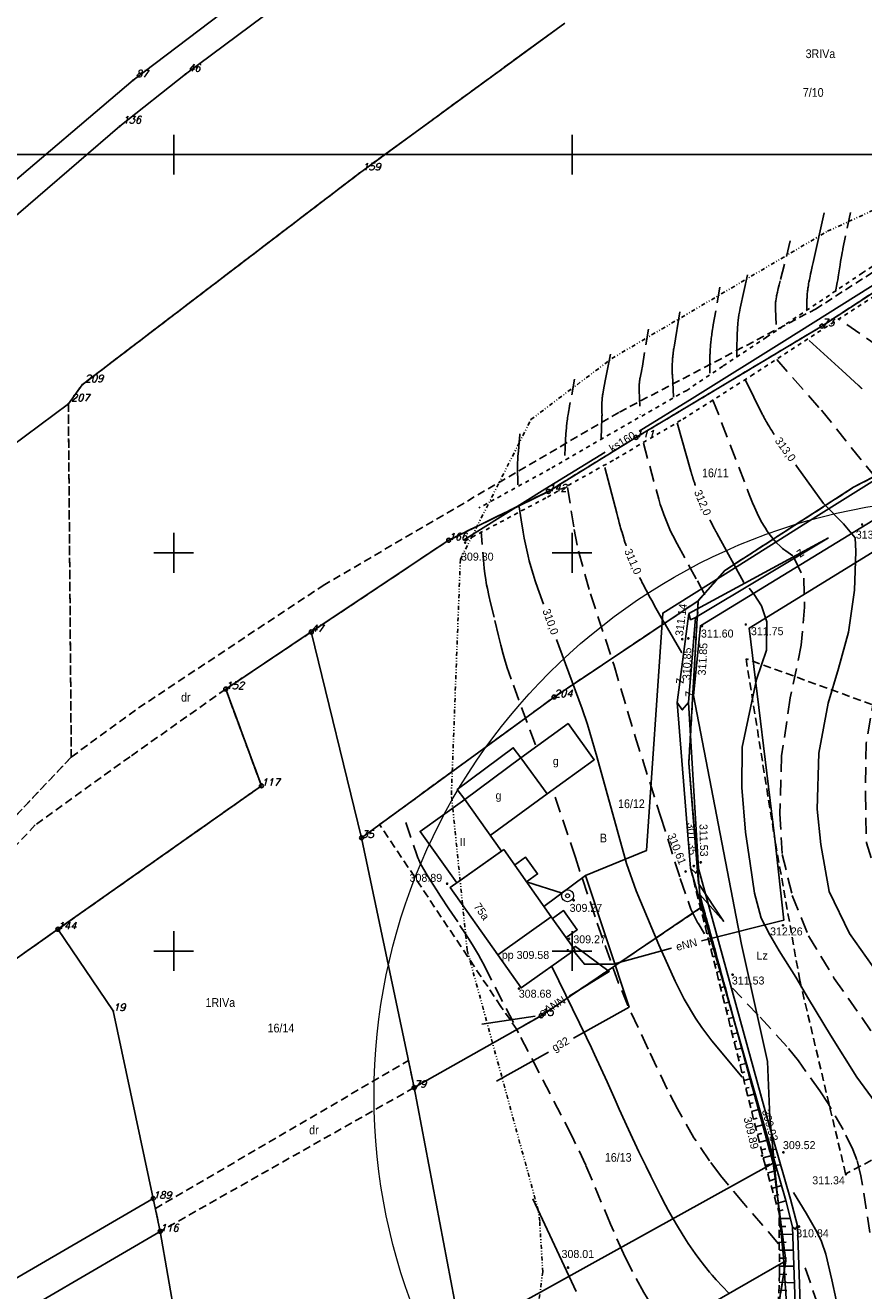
# Model space of a CAD drawing. Extents: x 4615668 to 9294084, y 5331114 to 10688993.
# Tile 69 of 181: x 4655476 to 4655582, y 5335170 to 5335329. Entities that reach past the tile are written whole.
import ezdxf
from ezdxf.enums import TextEntityAlignment as Align

# ---------------------------------------------------------------- set-up
doc = ezdxf.new("R2010")
doc.units = 0
doc.header["$MEASUREMENT"] = 0
for name, pattern in [('DIVIDE', [1.25, 0.5, -0.25, 0, -0.25, 0, -0.25]), ('DROGA', [1, 0.5, -0.5]), ('GEN7', [13.75, 9.75, -1.5, 1, -1.5]), ('KONTUR', [1.5, 1, -0.5]), ('SKARPA1', [1.5, 1, -0.5]), ('UZYTEK', [1.5, 1, -0.5]), ('WARSTWICA', [3, 2, -1])]:
    doc.linetypes.add(name, pattern=pattern)
for name, color, linetype in [('1', 7, 'Continuous'), ('10', 7, 'Continuous'), ('11', 7, 'Continuous'), ('13', 7, 'Continuous'), ('14', 7, 'Continuous'), ('17', 7, 'Continuous'), ('2', 7, 'Continuous'), ('21', 7, 'Continuous'), ('25', 7, 'Continuous'), ('26', 7, 'Continuous'), ('27', 7, 'Continuous'), ('31', 7, 'Continuous'), ('38', 7, 'Continuous'), ('45', 7, 'Continuous'), ('5', 7, 'Continuous'), ('50', 7, 'Continuous'), ('51', 7, 'Continuous'), ('52', 7, 'Continuous'), ('57', 7, 'Continuous'), ('58', 7, 'Continuous'), ('60', 7, 'Continuous'), ('7', 4, 'GEN7'), ('8', 7, 'Continuous'), ('9', 7, 'Continuous'), ('UWWPA_907', 7, 'Continuous')]:
    doc.layers.add(name, color=color, linetype=linetype)
doc.styles.add('ITALICT', font='ITALICT', dxfattribs={"height": 0.2})
doc.styles.add('txt', font='TXT', dxfattribs={"height": 0.2})

# ---------------------------------------------------------------- blocks, each defined once
blk = doc.blocks.new('202')
at = {"layer": '57', "color": 3, "linetype": 'Continuous'}
blk.add_circle((0, 0), 0.25, dxfattribs=at)
blk = doc.blocks.new('203')
at = {"layer": '57', "color": 3, "linetype": 'Continuous'}
blk.add_circle((0, 0), 0.045, dxfattribs=at)
blk = doc.blocks.new('*M2220')
at = {"layer": '60', "color": 7, "linetype": 'Continuous'}
for p, q in [((150, 247.5), (150, 250)), ((200, 247.5), (200, 250)), ((150, 197.5), (150, 202.5)), ((200, 197.5), (200, 202.5)), ((147.5, 200), (152.5, 200)), ((197.5, 200), (202.5, 200)), ((150, 147.5), (150, 152.5)), ((200, 147.5), (200, 152.5)), ((147.5, 150), (152.5, 150)), ((197.5, 150), (202.5, 150))]:
    blk.add_line(p, q, dxfattribs=at)
blk.add_lwpolyline([(0, 0), (0, 250), (400, 250), (400, 0)], close=True, dxfattribs=at)
blk = doc.blocks.new('WYS')
at = {"layer": '52', "color": 67, "linetype": 'Continuous'}
blk.add_circle((0, 0), 0.08, dxfattribs=at)
blk = doc.blocks.new('SB')
at = {"layer": 'UWWPA_907', "color": 7, "linetype": 'Continuous', "lineweight": 13}
for radius in [0.75, 0.25]:
    blk.add_circle((0, 0), radius, dxfattribs=at)
blk = doc.blocks.new('ZSYT')
at = {"layer": '60', "color": 7, "linetype": 'Continuous', "style": 'txt', "width": 0.88}
blk.add_text('z', height=1.25, rotation=360, dxfattribs=at).set_placement((-0.02, 0.19), align=Align.MIDDLE)
blk = doc.blocks.new('*M2251')
at = {"layer": '60', "color": 7, "linetype": 'Continuous'}
for p, q in [((150, 0), (150, 2.5)), ((200, 0), (200, 2.5))]:
    blk.add_line(p, q, dxfattribs=at)
blk.add_lwpolyline([(0, 0), (0, 250), (400, 250), (400, 0)], close=True, dxfattribs=at)

msp = doc.modelspace()

# ---------------------------------------------------------------- linework, layer by layer
at = {"lineweight": 0, "ltscale": 40}
msp.add_circle((4655595.116, 5335194.916), 75, dxfattribs=at)
at = {"layer": '1', "color": 2, "linetype": 'Continuous'}
msp.add_lwpolyline([(4655744.279, 5335301.482), (4655730.725, 5335301.962), (4655718.261, 5335300.942), (4655700.186, 5335302.612), (4655670.417, 5335317.087), (4655668.5, 5335319.128), (4655662.844, 5335314.428), (4655643.63, 5335301.825), (4655619.799, 5335288.597), (4655611.902, 5335286.279), (4655610.922, 5335285.914), (4655593.168, 5335277.93), (4655580.299, 5335271.255), (4655564.154, 5335260.827), (4655560.818, 5335257.013), (4655559.626, 5335236.633), (4655560.838, 5335221.499), (4655563.979, 5335216.773), (4655560.995, 5335220.126), (4655561.399, 5335218.647), (4655570.207, 5335186.409), (4655571.807, 5335174.145), (4655569.667, 5335161.091)], dxfattribs=at)
at = {"layer": '11', "color": 2, "linetype": 'Continuous'}
for points in [[(4655534.697, 5335227.531), (4655541.83, 5335232.757), (4655538.544, 5335237.289), (4655531.503, 5335232.037)], [(4655537.75, 5335223.83), (4655539.142, 5335224.816), (4655540.633, 5335222.711), (4655539.241, 5335221.725)], [(4655542.503, 5335217.123), (4655543.902, 5335218.115), (4655545.61, 5335215.705), (4655544.21, 5335214.713)]]:
    msp.add_lwpolyline(points, dxfattribs=at)
for points in [[(4655536.096, 5335225.556), (4655531.503, 5335232.037), (4655525.89, 5335228.059), (4655530.483, 5335221.578)], [(4655535.64, 5335212.562), (4655538.584, 5335208.408), (4655545.304, 5335213.17), (4655542.36, 5335217.324)]]:
    msp.add_lwpolyline(points, close=True, dxfattribs=at)
at = {"layer": '13', "color": 7, "linetype": 'Continuous'}
for points in [[(4655538.544, 5335237.289), (4655544.46, 5335241.579), (4655547.746, 5335237.047), (4655541.83, 5335232.757)], [(4655538.544, 5335237.289), (4655537.593, 5335238.564), (4655530.552, 5335233.312), (4655531.503, 5335232.037)]]:
    msp.add_lwpolyline(points, dxfattribs=at)
msp.add_lwpolyline([(4655536.383, 5335225.759), (4655542.36, 5335217.324), (4655535.64, 5335212.562), (4655529.663, 5335220.997)], close=True, dxfattribs=at)
at = {"layer": '17', "color": 97, "linetype": 'DROGA'}
for points in [[(4655531.532, 5335264.52), (4655541.864, 5335270.022), (4655550.453, 5335274.832), (4655558.869, 5335279.807), (4655567.449, 5335285.251), (4655575.79, 5335290.677), (4655586.936, 5335297.864), (4655593.474, 5335302.122), (4655604.764, 5335309.419), (4655619.937, 5335318.875)], [(4655603.825, 5335313.075), (4655592.666, 5335305.575), (4655581.42, 5335298.161), (4655569.359, 5335290.096), (4655563.89, 5335286.452), (4655559.358, 5335283.426), (4655549.777, 5335277.961), (4655542.187, 5335273.552), (4655533.262, 5335268.661)]]:
    msp.add_lwpolyline(points, dxfattribs=at)
at = {"layer": '2', "color": 5, "linetype": 'Continuous'}
for p, q in [((4655496.436, 5335323.119), (4655549.282, 5335362.471)), ((4655514.766, 5335341.296), (4655489.879, 5335322.377)), ((4655518.292, 5335310.706), (4655544.06, 5335329.541)), ((4655488.203, 5335316.597), (4655496.436, 5335323.119)), ((4655450.343, 5335288.738), (4655489.879, 5335322.377)), ((4655443.95, 5335278.506), (4655488.203, 5335316.597)), ((4655483.462, 5335284.118), (4655518.292, 5335310.706)), ((4655588.547, 5335299.475), (4655576.337, 5335291.495)), ((4655576.337, 5335291.495), (4655552.987, 5335277.515)), ((4655481.741, 5335281.717), (4655483.462, 5335284.118)), ((4655427.995, 5335241.856), (4655481.741, 5335281.717)), ((4655552.987, 5335277.515), (4655541.997, 5335270.745)), ((4655580.299, 5335271.255), (4655593.168, 5335277.93)), ((4655593.168, 5335277.93), (4655580.299, 5335271.255)), ((4655541.997, 5335270.745), (4655529.487, 5335264.615)), ((4655564.154, 5335260.827), (4655580.299, 5335271.255)), ((4655580.299, 5335271.255), (4655564.154, 5335260.827)), ((4655529.487, 5335264.615), (4655512.237, 5335253.095)), ((4655560.818, 5335257.013), (4655564.154, 5335260.827)), ((4655564.154, 5335260.827), (4655560.818, 5335257.013)), ((4655560.818, 5335257.013), (4655542.717, 5335244.925)), ((4655559.626, 5335236.633), (4655560.818, 5335257.013)), ((4655560.818, 5335257.013), (4655559.626, 5335236.633)), ((4655512.237, 5335253.095), (4655501.497, 5335245.925)), ((4655512.237, 5335253.095), (4655518.537, 5335227.245)), ((4655501.497, 5335245.925), (4655505.977, 5335233.775)), ((4655542.717, 5335244.925), (4655518.537, 5335227.245)), ((4655560.995, 5335220.126), (4655559.626, 5335236.633)), ((4655559.626, 5335236.633), (4655560.995, 5335220.126)), ((4655505.977, 5335233.775), (4655480.427, 5335215.765)), ((4655518.537, 5335227.245), (4655525.137, 5335195.885)), ((4655561.399, 5335218.647), (4655560.995, 5335220.126)), ((4655560.995, 5335220.126), (4655561.399, 5335218.647)), ((4655561.399, 5335218.647), (4655541.097, 5335204.915)), ((4655570.207, 5335186.409), (4655561.399, 5335218.647)), ((4655561.399, 5335218.647), (4655570.207, 5335186.409)), ((4655480.427, 5335215.765), (4655471.957, 5335209.795)), ((4655480.427, 5335215.765), (4655487.367, 5335205.525)), ((4655492.387, 5335181.955), (4655487.367, 5335205.525)), ((4655525.137, 5335195.885), (4655541.097, 5335204.915)), ((4655531.047, 5335164.715), (4655525.137, 5335195.885)), ((4655531.047, 5335164.715), (4655570.207, 5335186.409)), ((4655571.807, 5335174.145), (4655570.207, 5335186.409)), ((4655570.207, 5335186.409), (4655571.807, 5335174.145)), ((4655492.387, 5335181.955), (4655456.977, 5335161.345)), ((4655493.267, 5335177.835), (4655492.387, 5335181.955)), ((4655493.267, 5335177.835), (4655459.007, 5335157.855)), ((4655498.717, 5335146.815), (4655493.267, 5335177.835)), ((4655571.807, 5335174.145), (4655487.974, 5335125.986)), ((4655569.667, 5335161.091), (4655571.807, 5335174.145)), ((4655569.667, 5335161.091), (4655571.807, 5335174.145))]:
    msp.add_line(p, q, dxfattribs=at)
at = {"layer": '21', "color": 1, "linetype": 'Continuous'}
msp.add_line((4655533.631, 5335203.866), (4655540.357, 5335204.854), dxfattribs=at)
for points in [[(4655631.139, 5335292.022), (4655630.708, 5335291.814), (4655622.919, 5335288.217), (4655585.372, 5335264.755), (4655567.216, 5335253.574), (4655570.41, 5335227.115), (4655571.571, 5335216.907), (4655561.23, 5335214.324)], [(4655544.591, 5335207.361), (4655549.646, 5335210.455), (4655545.392, 5335213.612), (4655545.127, 5335213.419)], [(4655557.447, 5335213.379), (4655557.264, 5335213.333), (4655550.122, 5335211.376), (4655546.51, 5335211.376), (4655545.14, 5335213.054)]]:
    msp.add_lwpolyline(points, dxfattribs=at)
at = {"layer": '25', "color": 165, "linetype": 'Continuous'}
msp.add_line((4655539.254, 5335221.707), (4655543.732, 5335220.313), dxfattribs=at)
at = {"layer": '27', "color": 17, "linetype": 'Continuous'}
for points in [[(4655553.391, 5335278.3), (4655560.058, 5335282.404), (4655571.635, 5335289.639), (4655586.029, 5335298.703), (4655604.008, 5335309.969), (4655608.564, 5335312.86)], [(4655531.36, 5335264.635), (4655541.546, 5335271.008), (4655549.133, 5335275.679)]]:
    msp.add_lwpolyline(points, dxfattribs=at)
at = {"layer": '31', "color": 2, "linetype": 'Continuous'}
msp.add_line((4655535.501, 5335196.705), (4655541.995, 5335200.336), dxfattribs=at)
for points in [[(4655546.637, 5335222.505), (4655554.293, 5335225.634), (4655556.351, 5335255.468), (4655565.708, 5335261.316), (4655575.915, 5335267.75), (4655585.942, 5335274.034), (4655591.946, 5335278.053), (4655602.48, 5335284.4), (4655605.712, 5335286.331)], [(4655545.159, 5335202.105), (4655552.125, 5335205.999), (4655546.637, 5335222.505), (4655541.433, 5335218.632)]]:
    msp.add_lwpolyline(points, dxfattribs=at)
at = {"layer": '38', "color": 97, "linetype": 'Continuous'}
msp.add_lwpolyline([(4655551.747, 5335060.207), (4655548.067, 5335063.222), (4655556.495, 5335082.043), (4655562.665, 5335105.052), (4655568.385, 5335128.181), (4655569.968, 5335134.09), (4655572.898, 5335153.286), (4655571.506, 5335174.549), (4655569.774, 5335192.114), (4655569.494, 5335199.177), (4655566.229, 5335213.835), (4655560.207, 5335245.108), (4655561.07, 5335253.862), (4655594.583, 5335274.33), (4655615.621, 5335287.222), (4655622.813, 5335291.773), (4655649.551, 5335308.125), (4655659.426, 5335314.328), (4655666.095, 5335318.29), (4655674.453, 5335313.039)], dxfattribs=at)
at = {"layer": '45', "color": 219, "linetype": 'Continuous'}
for points in [[(4655577.167, 5335264.909), (4655559.643, 5335255.395), (4655558.165, 5335244.249), (4655559.83, 5335223.453), (4655568.977, 5335191.578)], [(4655577.167, 5335264.909), (4655560.45, 5335254.889), (4655559.577, 5335244.215), (4655560.824, 5335223.402), (4655569.553, 5335191.744)], [(4655559.643, 5335255.395), (4655559.853, 5335254.632), (4655560.45, 5335254.889)], [(4655558.165, 5335244.249), (4655558.81, 5335243.298), (4655559.577, 5335244.215)], [(4655559.83, 5335223.453), (4655560.488, 5335222.795), (4655560.824, 5335223.402)], [(4655568.977, 5335191.578), (4655571.804, 5335181.707), (4655572.656, 5335178.425), (4655573.149, 5335163.922), (4655566.927, 5335133.919), (4655562.581, 5335115.977), (4655556.922, 5335092.073), (4655555.253, 5335084.474), (4655548.709, 5335068.52), (4655546.687, 5335063.998)], [(4655569.553, 5335191.744), (4655572.384, 5335181.863), (4655573.254, 5335178.511), (4655573.751, 5335163.87), (4655567.513, 5335133.787), (4655563.165, 5335115.837), (4655557.506, 5335091.939), (4655555.827, 5335084.294), (4655549.261, 5335068.282), (4655547.231, 5335063.744)], [(4655572.656, 5335178.425), (4655572.986, 5335178.102), (4655573.254, 5335178.511)]]:
    msp.add_lwpolyline(points, dxfattribs=at)
at = {"layer": '50', "color": 216, "linetype": 'Continuous'}
for points in [[(4655576.612, 5335305.699), (4655575.224, 5335299.46), (4655575.117, 5335298.987), (4655574.974, 5335298.353), (4655574.904, 5335298.036), (4655574.837, 5335297.718), (4655574.804, 5335297.559), (4655574.756, 5335297.32), (4655574.696, 5335297.002), (4655574.668, 5335296.842), (4655574.628, 5335296.602), (4655574.591, 5335296.362), (4655574.574, 5335296.242), (4655574.546, 5335296.028), (4655574.533, 5335295.921), (4655574.515, 5335295.761), (4655574.5, 5335295.6), (4655574.492, 5335295.52), (4655574.48, 5335295.359), (4655574.475, 5335295.279), (4655574.467, 5335295.158), (4655574.46, 5335294.997), (4655574.457, 5335294.916), (4655574.454, 5335294.795), (4655574.453, 5335294.613), (4655574.453, 5335293.582)], [(4655567.007, 5335297.927), (4655566.082, 5335293.75), (4655565.978, 5335293.237), (4655565.92, 5335292.893), (4655565.825, 5335292.201), (4655565.787, 5335291.854), (4655565.731, 5335291.156), (4655565.695, 5335290.457), (4655565.681, 5335289.99), (4655565.671, 5335289.058), (4655565.671, 5335287.614)], [(4655558.486, 5335293.3), (4655557.767, 5335288.866), (4655557.735, 5335288.663), (4655557.72, 5335288.561), (4655557.698, 5335288.408), (4655557.668, 5335288.178), (4655557.641, 5335287.948), (4655557.629, 5335287.832), (4655557.606, 5335287.602), (4655557.596, 5335287.486), (4655557.583, 5335287.313), (4655557.567, 5335287.081), (4655557.561, 5335286.966), (4655557.552, 5335286.792), (4655557.544, 5335286.532), (4655557.54, 5335286.3), (4655557.539, 5335286.184), (4655557.54, 5335286.011), (4655557.542, 5335285.837), (4655557.545, 5335285.75), (4655557.55, 5335285.577), (4655557.554, 5335285.49), (4655557.561, 5335285.36), (4655557.715, 5335282.575)], [(4655581.368, 5335283.636), (4655581.329, 5335283.673), (4655581.309, 5335283.691), (4655581.28, 5335283.718), (4655581.265, 5335283.732), (4655581.245, 5335283.75), (4655581.235, 5335283.759), (4655581.221, 5335283.773), (4655581.201, 5335283.791), (4655581.191, 5335283.8), (4655581.169, 5335283.821), (4655581.14, 5335283.848), (4655581.125, 5335283.862), (4655581.103, 5335283.882), (4655581.07, 5335283.913), (4655581.04, 5335283.94), (4655581.025, 5335283.954), (4655581.003, 5335283.974), (4655580.992, 5335283.984), (4655580.977, 5335283.998), (4655580.97, 5335284.005), (4655580.959, 5335284.015), (4655580.944, 5335284.028), (4655580.936, 5335284.035), (4655580.92, 5335284.05), (4655578.858, 5335285.931), (4655576.11, 5335288.438), (4655574.736, 5335289.692)], [(4655549.798, 5335287.989), (4655549.144, 5335284.622), (4655548.928, 5335283.499), (4655548.822, 5335282.936), (4655548.802, 5335282.827), (4655548.791, 5335282.754), (4655548.771, 5335282.608), (4655548.762, 5335282.535), (4655548.748, 5335282.388), (4655548.736, 5335282.241), (4655548.73, 5335282.143), (4655548.722, 5335281.946), (4655548.718, 5335281.798), (4655548.716, 5335281.7), (4655548.716, 5335281.502), (4655548.718, 5335281.205), (4655548.724, 5335280.809), (4655548.726, 5335280.612), (4655548.727, 5335280.414), (4655548.727, 5335280.315), (4655548.725, 5335280.167), (4655548.721, 5335280.019), (4655548.719, 5335279.945), (4655548.616, 5335277.367)], [(4655566.713, 5335284.774), (4655568.89, 5335280.363), (4655568.937, 5335280.268), (4655569.034, 5335280.079), (4655569.133, 5335279.891), (4655569.2, 5335279.766), (4655569.337, 5335279.518), (4655569.442, 5335279.333), (4655569.513, 5335279.211), (4655569.658, 5335278.967), (4655569.732, 5335278.846), (4655569.881, 5335278.604), (4655570.033, 5335278.365), (4655570.135, 5335278.206), (4655570.343, 5335277.89)], [(4655558.18, 5335279.328), (4655559.874, 5335273.3), (4655559.893, 5335273.232), (4655559.919, 5335273.142), (4655559.932, 5335273.097), (4655559.945, 5335273.052), (4655559.962, 5335272.992), (4655559.971, 5335272.961), (4655559.998, 5335272.871), (4655560.016, 5335272.811), (4655560.04, 5335272.731), (4655560.053, 5335272.691), (4655560.066, 5335272.646), (4655560.085, 5335272.587), (4655560.094, 5335272.557), (4655560.122, 5335272.467), (4655560.141, 5335272.407), (4655560.166, 5335272.327), (4655560.179, 5335272.288), (4655560.208, 5335272.198), (4655560.227, 5335272.138), (4655560.253, 5335272.059), (4655560.266, 5335272.019), (4655560.285, 5335271.96), (4655560.311, 5335271.88), (4655560.325, 5335271.841), (4655560.364, 5335271.722), (4655560.391, 5335271.643), (4655560.427, 5335271.537), (4655560.445, 5335271.484)], [(4655551.763, 5335263.921), (4655551.712, 5335264.071), (4655551.613, 5335264.37), (4655551.517, 5335264.67), (4655551.453, 5335264.87), (4655551.33, 5335265.272), (4655551.239, 5335265.574), (4655551.18, 5335265.775), (4655551.064, 5335266.179), (4655551.007, 5335266.381), (4655550.894, 5335266.786), (4655550.784, 5335267.192), (4655550.712, 5335267.462), (4655550.57, 5335268.004), (4655549.078, 5335273.749)], [(4655573.046, 5335274.079), (4655573.202, 5335273.854), (4655576.532, 5335269.207), (4655579.051, 5335266.68), (4655580.503, 5335264.924), (4655580.588, 5335263.211), (4655580.42, 5335258.347), (4655579.652, 5335253.08), (4655578.416, 5335248.512), (4655577.136, 5335244.143), (4655575.943, 5335237.873), (4655575.73, 5335230.85), (4655576.199, 5335226.396), (4655577.225, 5335220.519), (4655579.787, 5335215.251), (4655583.331, 5335210.198), (4655587.88, 5335204.779), (4655591.936, 5335200.839), (4655594.967, 5335197.927)], [(4655562.27, 5335267.163), (4655562.344, 5335267.015), (4655562.381, 5335266.941), (4655562.437, 5335266.831), (4655562.494, 5335266.72), (4655562.522, 5335266.665), (4655562.579, 5335266.554), (4655562.607, 5335266.499), (4655562.65, 5335266.417), (4655562.707, 5335266.306), (4655562.736, 5335266.251), (4655562.779, 5335266.169), (4655562.844, 5335266.045), (4655562.902, 5335265.936), (4655562.931, 5335265.881), (4655562.975, 5335265.799), (4655563.019, 5335265.717), (4655563.042, 5335265.676), (4655563.086, 5335265.594), (4655563.108, 5335265.553), (4655563.142, 5335265.492), (4655566.528, 5335259.316)], [(4655558.756, 5335250.47), (4655556.658, 5335254.07), (4655556.214, 5335254.833), (4655555.994, 5335255.215), (4655555.664, 5335255.789), (4655555.337, 5335256.364), (4655555.176, 5335256.653), (4655554.961, 5335257.039), (4655554.855, 5335257.232), (4655554.696, 5335257.522), (4655554.461, 5335257.959), (4655554.254, 5335258.349), (4655554.152, 5335258.544), (4655554, 5335258.838), (4655553.85, 5335259.133), (4655553.776, 5335259.28), (4655553.629, 5335259.577), (4655553.556, 5335259.725), (4655553.448, 5335259.948)], [(4655593.175, 5335176.554), (4655592.15, 5335179.123), (4655590.485, 5335182.549), (4655588.265, 5335186.232), (4655584.38, 5335192.185), (4655580.715, 5335197.213), (4655577.428, 5335202.48), (4655574.657, 5335207.046), (4655573.077, 5335209.744), (4655570.985, 5335213.041), (4655569.793, 5335215.077), (4655568.726, 5335217.176), (4655567.872, 5335220.302), (4655567.317, 5335224.028), (4655566.76, 5335227.947), (4655566.29, 5335233.557), (4655566.333, 5335238.61), (4655568.125, 5335247.141), (4655569.363, 5335250.824), (4655569.406, 5335254.378), (4655568.766, 5335256.391), (4655567.826, 5335257.804), (4655567.186, 5335258.575)], [(4655542.432, 5335211.084), (4655546.793, 5335202.17), (4655547.405, 5335200.899), (4655547.805, 5335200.048), (4655548.591, 5335198.339), (4655549.364, 5335196.624), (4655550.384, 5335194.332), (4655550.895, 5335193.187), (4655552.059, 5335190.615), (4655553.362, 5335187.834), (4655554.251, 5335185.99), (4655554.854, 5335184.765), (4655556.082, 5335182.321), (4655556.713, 5335181.111), (4655557.039, 5335180.509), (4655557.54, 5335179.613), (4655558.32, 5335178.284), (4655559.138, 5335176.976), (4655559.561, 5335176.332), (4655560.14, 5335175.484), (4655560.437, 5335175.066), (4655560.89, 5335174.444), (4655561.59, 5335173.528), (4655562.232, 5335172.732), (4655562.56, 5335172.34), (4655563.063, 5335171.762), (4655563.838, 5335170.914), (4655564.64, 5335170.093)], [(4655540.04, 5335181.935), (4655545.471, 5335170.298)], [(4655580.729, 5335143.507), (4655580.396, 5335150.176), (4655579.694, 5335158.179), (4655579.067, 5335164.2), (4655578.67, 5335166.735), (4655577.589, 5335171.758), (4655576.818, 5335174.979), (4655576.262, 5335176.544), (4655575.683, 5335177.768), (4655574.341, 5335180.101), (4655572.753, 5335182.695)]]:
    msp.add_lwpolyline(points, dxfattribs=at)
at = {"layer": '50', "color": 245, "linetype": 'WARSTWICA'}
for points in [[(4655579.902, 5335305.746), (4655578.977, 5335301.209), (4655578.945, 5335301.053), (4655578.885, 5335300.742), (4655578.827, 5335300.429), (4655578.79, 5335300.221), (4655578.718, 5335299.803), (4655578.683, 5335299.594), (4655578.614, 5335299.176), (4655578.413, 5335297.921), (4655578.31, 5335297.293), (4655578.257, 5335296.98), (4655578.051, 5335295.794)], [(4655572.345, 5335302.188), (4655571.111, 5335297.187), (4655571.068, 5335297.016), (4655570.98, 5335296.674), (4655570.861, 5335296.216), (4655570.803, 5335295.986), (4655570.748, 5335295.756), (4655570.721, 5335295.641), (4655570.67, 5335295.41), (4655570.646, 5335295.295), (4655570.613, 5335295.121), (4655570.583, 5335294.947), (4655570.569, 5335294.86), (4655570.547, 5335294.706), (4655570.537, 5335294.628), (4655570.524, 5335294.512), (4655570.513, 5335294.396), (4655570.508, 5335294.337), (4655570.5, 5335294.221), (4655570.497, 5335294.162), (4655570.493, 5335294.075), (4655570.49, 5335293.958), (4655570.49, 5335293.9), (4655570.49, 5335293.812), (4655570.494, 5335293.68), (4655570.597, 5335291.102)], [(4655563.51, 5335296.38), (4655562.688, 5335291.636), (4655562.626, 5335291.273), (4655562.597, 5335291.091), (4655562.555, 5335290.817), (4655562.515, 5335290.543), (4655562.496, 5335290.406), (4655562.46, 5335290.132), (4655562.442, 5335289.994), (4655562.418, 5335289.788), (4655562.388, 5335289.513), (4655562.375, 5335289.375), (4655562.355, 5335289.168), (4655562.33, 5335288.858), (4655562.312, 5335288.582), (4655562.304, 5335288.444), (4655562.294, 5335288.237), (4655562.286, 5335288.03), (4655562.283, 5335287.926), (4655562.279, 5335287.719), (4655562.277, 5335287.616), (4655562.277, 5335287.46), (4655562.277, 5335285.603)], [(4655554.565, 5335291.121), (4655553.794, 5335286.48), (4655553.755, 5335286.256), (4655553.727, 5335286.106), (4655553.668, 5335285.807), (4655553.589, 5335285.408), (4655553.55, 5335285.208), (4655553.514, 5335285.008), (4655553.496, 5335284.908), (4655553.464, 5335284.707), (4655553.449, 5335284.607), (4655553.429, 5335284.457), (4655553.414, 5335284.323), (4655553.407, 5335284.256), (4655553.397, 5335284.156), (4655553.387, 5335284.005), (4655553.38, 5335283.854), (4655553.378, 5335283.778), (4655553.377, 5335283.627), (4655553.378, 5335283.552), (4655553.383, 5335283.438), (4655553.537, 5335280.395)], [(4655597.511, 5335218.937), (4655595.258, 5335223.494), (4655593.632, 5335229.348), (4655593.078, 5335233.552), (4655592.93, 5335238.962), (4655592.856, 5335243.853), (4655592.155, 5335250.159), (4655591.823, 5335255.457), (4655591.897, 5335258.718), (4655593.188, 5335262.628), (4655596.509, 5335270.391), (4655597.691, 5335273.058), (4655597.765, 5335275.022), (4655597.063, 5335276.541), (4655592.741, 5335280.654), (4655587.402, 5335285.405), (4655583.56, 5335288.851), (4655578.536, 5335292.334)], [(4655570.662, 5335287.287), (4655576.269, 5335280.935), (4655581.875, 5335273.936), (4655585.102, 5335270.012), (4655585.949, 5335268.151), (4655585.709, 5335266.148), (4655584.499, 5335262.386), (4655583.894, 5335258.907), (4655583.653, 5335253.064), (4655582.967, 5335245.216), (4655581.879, 5335239.131), (4655581.799, 5335232.739), (4655581.92, 5335226.63), (4655583.736, 5335220.958), (4655587.325, 5335215.213), (4655591.5, 5335209.769), (4655595.655, 5335204.753)], [(4655545.284, 5335284.842), (4655544.667, 5335281.49), (4655544.6, 5335281.122), (4655544.568, 5335280.938), (4655544.522, 5335280.661), (4655544.477, 5335280.384), (4655544.456, 5335280.245), (4655544.414, 5335279.967), (4655544.395, 5335279.828), (4655544.366, 5335279.62), (4655544.33, 5335279.341), (4655544.313, 5335279.202), (4655544.288, 5335278.993), (4655544.255, 5335278.679), (4655544.228, 5335278.399), (4655544.216, 5335278.259), (4655544.199, 5335278.05), (4655544.177, 5335277.735), (4655544.16, 5335277.42), (4655544.153, 5335277.262), (4655544.05, 5335274.735)], [(4655562.659, 5335282.2), (4655567.217, 5335270.347), (4655567.632, 5335269.303), (4655567.855, 5335268.779), (4655568.209, 5335267.999), (4655568.593, 5335267.23), (4655568.797, 5335266.854), (4655569.082, 5335266.361), (4655569.232, 5335266.119), (4655569.463, 5335265.764), (4655569.831, 5335265.248), (4655570.178, 5335264.809), (4655570.359, 5335264.597), (4655570.641, 5335264.29), (4655571.088, 5335263.855), (4655571.402, 5335263.584), (4655571.565, 5335263.454), (4655571.815, 5335263.267), (4655572.662, 5335262.66)], [(4655553.918, 5335276.783), (4655555.854, 5335269.744), (4655556.042, 5335269.1), (4655556.178, 5335268.674), (4655556.475, 5335267.828), (4655556.635, 5335267.41), (4655556.977, 5335266.58), (4655557.345, 5335265.762), (4655557.605, 5335265.223), (4655558.153, 5335264.161), (4655560.694, 5335259.508), (4655562.098, 5335256.896)], [(4655544.403, 5335271.249), (4655545.231, 5335265.935), (4655545.77, 5335263.218), (4655547.283, 5335257.878), (4655550.245, 5335248.881), (4655552.879, 5335239.967), (4655556.087, 5335229.965), (4655558.555, 5335222.124), (4655559.863, 5335218.3), (4655560.777, 5335216.512), (4655561.6, 5335215.191)], [(4655540.368, 5335238.919), (4655537.323, 5335247.172), (4655537.026, 5335248.015), (4655536.84, 5335248.581), (4655536.496, 5335249.722), (4655536.335, 5335250.295), (4655536.03, 5335251.449), (4655535.742, 5335252.607), (4655535.183, 5335254.931), (4655534.739, 5335256.746), (4655534.527, 5335257.656), (4655534.332, 5335258.567), (4655534.244, 5335259.025), (4655534.09, 5335259.942), (4655534.027, 5335260.403), (4655533.952, 5335261.097), (4655533.541, 5335265.719)], [(4655572.86, 5335262.341), (4655574.042, 5335259.859), (4655574.153, 5335256.19), (4655573.746, 5335251.448), (4655572.346, 5335244.803), (4655571.275, 5335237.54), (4655571.055, 5335230.268), (4655571.351, 5335225.155), (4655572.607, 5335220.005), (4655574.638, 5335214.947), (4655577.889, 5335209.574), (4655583.165, 5335202.077), (4655587.371, 5335196.859), (4655594.164, 5335189.345)], [(4655570.888, 5335176.287), (4655566.526, 5335181.322), (4655563.593, 5335184.867), (4655562.208, 5335186.705), (4655560.273, 5335189.575), (4655558.185, 5335193.208), (4655556.912, 5335195.686), (4655554.512, 5335200.718), (4655551.966, 5335206.206), (4655550.817, 5335209.001), (4655547.854, 5335217.337), (4655545.386, 5335224.765), (4655542.67, 5335232.937)], [(4655524.118, 5335229.177), (4655525.473, 5335225.1), (4655525.613, 5335224.721), (4655525.718, 5335224.474), (4655525.954, 5335223.99), (4655526.082, 5335223.752), (4655526.353, 5335223.283), (4655526.925, 5335222.359), (4655527.208, 5335221.897), (4655527.948, 5335220.697), (4655528.456, 5335219.906), (4655529.495, 5335218.338), (4655530.892, 5335216.256), (4655531.58, 5335215.209), (4655532.251, 5335214.153), (4655532.578, 5335213.62), (4655533.212, 5335212.542), (4655533.517, 5335211.996), (4655533.956, 5335211.167), (4655538.259, 5335202.758)], [(4655582.346, 5335177.695), (4655581.238, 5335184.809), (4655580.729, 5335186.812), (4655580.222, 5335188.102), (4655578.984, 5335190.608), (4655577.101, 5335193.883), (4655576.066, 5335195.461), (4655573.391, 5335199.243), (4655571.932, 5335201.037), (4655568.348, 5335204.965), (4655565.097, 5335208.374)], [(4655568.175, 5335153.742), (4655562.744, 5335158.942), (4655561.352, 5335160.334), (4655558.743, 5335163.292), (4655556.366, 5335166.452), (4655554.91, 5335168.655), (4655553.995, 5335170.161), (4655552.302, 5335173.247), (4655551.415, 5335175.056), (4655549.79, 5335178.733), (4655546.698, 5335186.136), (4655544.978, 5335189.755), (4655538.039, 5335203.185)], [(4655574.226, 5335173.265), (4655575.963, 5335168.263)]]:
    msp.add_lwpolyline(points, dxfattribs=at)
at = {"layer": '50', "color": 7, "linetype": 'Continuous'}
for points in [[(4655538.174, 5335271.561), (4655538.166, 5335271.861), (4655538.16, 5335272.061), (4655538.145, 5335272.46), (4655538.126, 5335272.993), (4655538.119, 5335273.26), (4655538.114, 5335273.526), (4655538.113, 5335273.659), (4655538.113, 5335273.837), (4655538.114, 5335273.925), (4655538.116, 5335274.059), (4655538.123, 5335274.258), (4655538.129, 5335274.396), (4655538.143, 5335274.672), (4655538.16, 5335274.947), (4655538.172, 5335275.131), (4655538.201, 5335275.498), (4655538.224, 5335275.773), (4655538.274, 5335276.323), (4655538.379, 5335277.423), (4655538.411, 5335277.79), (4655538.427, 5335277.973)], [(4655541.39, 5335256.577), (4655540.692, 5335258.542), (4655540.351, 5335259.527), (4655540.08, 5335260.356), (4655539.911, 5335260.912), (4655539.603, 5335262.032), (4655539.461, 5335262.596), (4655539.202, 5335263.73), (4655538.97, 5335264.87), (4655538.829, 5335265.633), (4655538.575, 5335267.161), (4655538.321, 5335268.789)], [(4655566.314, 5335197.185), (4655562.509, 5335201.765), (4655561.239, 5335203.427), (4655560.463, 5335204.588), (4655559.058, 5335207.007), (4655557.922, 5335209.25), (4655555.862, 5335213.826), (4655553.028, 5335220.576), (4655551.811, 5335224.023), (4655548.059, 5335237.474), (4655546.89, 5335241.459), (4655546.233, 5335243.428), (4655543.29, 5335251.367), (4655543.007, 5335252.138)]]:
    msp.add_lwpolyline(points, dxfattribs=at)
at = {"layer": '51', "color": 3, "linetype": 'Continuous'}
for p, q in [((4655561.172, 5335218.119), (4655561.519, 5335218.207)), ((4655561.416, 5335217.149), (4655561.599, 5335217.196)), ((4655561.66, 5335216.18), (4655562.047, 5335216.277)), ((4655561.904, 5335215.21), (4655562.107, 5335215.261)), ((4655562.148, 5335214.24), (4655562.574, 5335214.347)), ((4655562.392, 5335213.27), (4655562.615, 5335213.326)), ((4655562.636, 5335212.301), (4655563.101, 5335212.418)), ((4655562.88, 5335211.331), (4655563.122, 5335211.392)), ((4655563.124, 5335210.361), (4655563.628, 5335210.488)), ((4655563.368, 5335209.391), (4655563.63, 5335209.457)), ((4655563.612, 5335208.421), (4655564.155, 5335208.558)), ((4655563.856, 5335207.452), (4655564.137, 5335207.523)), ((4655564.1, 5335206.482), (4655564.683, 5335206.629)), ((4655564.344, 5335205.512), (4655564.645, 5335205.588)), ((4655564.588, 5335204.542), (4655565.21, 5335204.699)), ((4655564.832, 5335203.573), (4655565.153, 5335203.653)), ((4655565.076, 5335202.603), (4655565.737, 5335202.769)), ((4655565.32, 5335201.633), (4655565.66, 5335201.719)), ((4655565.564, 5335200.663), (4655566.264, 5335200.839)), ((4655565.808, 5335199.693), (4655566.168, 5335199.784)), ((4655566.052, 5335198.724), (4655566.792, 5335198.91)), ((4655566.296, 5335197.754), (4655566.675, 5335197.849)), ((4655566.539, 5335196.784), (4655567.319, 5335196.979)), ((4655566.781, 5335195.814), (4655567.182, 5335195.914)), ((4655567.024, 5335194.844), (4655567.846, 5335195.049)), ((4655567.266, 5335193.873), (4655567.688, 5335193.979)), ((4655567.509, 5335192.903), (4655568.374, 5335193.119)), ((4655567.751, 5335191.933), (4655568.194, 5335192.044)), ((4655567.994, 5335190.963), (4655569.076, 5335191.233)), ((4655567.994, 5335190.963), (4655568.901, 5335191.19)), ((4655569.874, 5335191.098), (4655569.808, 5335191.091)), ((4655568.236, 5335189.993), (4655568.794, 5335190.132)), ((4655568.236, 5335189.993), (4655568.7, 5335190.109)), ((4655569.972, 5335190.102), (4655570.022, 5335190.107)), ((4655568.479, 5335189.023), (4655569.627, 5335189.31)), ((4655568.479, 5335189.023), (4655569.428, 5335189.26)), ((4655568.721, 5335188.053), (4655569.312, 5335188.2)), ((4655568.721, 5335188.053), (4655569.207, 5335188.174)), ((4655570.07, 5335189.107), (4655570.186, 5335189.119)), ((4655570.169, 5335188.112), (4655570.582, 5335188.153)), ((4655568.964, 5335187.082), (4655570.178, 5335187.386)), ((4655568.964, 5335187.082), (4655569.955, 5335187.33)), ((4655569.221, 5335186.116), (4655569.83, 5335186.293)), ((4655570.267, 5335187.117), (4655570.564, 5335187.146)), ((4655570.365, 5335186.122), (4655571.142, 5335186.198)), ((4655569.5, 5335185.156), (4655570.715, 5335185.509)), ((4655569.779, 5335184.196), (4655570.385, 5335184.372)), ((4655570.058, 5335183.235), (4655571.266, 5335183.586)), ((4655570.337, 5335182.275), (4655570.939, 5335182.45)), ((4655570.616, 5335181.315), (4655571.815, 5335181.663)), ((4655570.895, 5335180.354), (4655571.481, 5335180.525)), ((4655570.959, 5335179.457), (4655572.386, 5335179.466)), ((4655570.966, 5335178.457), (4655571.805, 5335178.462)), ((4655570.973, 5335177.457), (4655572.689, 5335177.469)), ((4655570.98, 5335176.457), (4655571.851, 5335176.463)), ((4655570.987, 5335175.457), (4655572.756, 5335175.469)), ((4655570.994, 5335174.457), (4655571.892, 5335174.463)), ((4655571.001, 5335173.457), (4655572.824, 5335173.469)), ((4655571.004, 5335172.457), (4655571.933, 5335172.418)), ((4655570.922, 5335170.458), (4655571.926, 5335170.417)), ((4655570.963, 5335171.458), (4655572.896, 5335171.378))]:
    msp.add_line(p, q, dxfattribs=at)
at = {"layer": '51', "color": 3, "linetype": 'SKARPA1'}
for points in [[(4655559.83, 5335223.453), (4655566.428, 5335197.228), (4655569.111, 5335186.494), (4655570.954, 5335180.151)], [(4655569.262, 5335157.102), (4655570.659, 5335164.1), (4655571.007, 5335172.522), (4655570.954, 5335180.151)]]:
    msp.add_lwpolyline(points, dxfattribs=at)
at = {"layer": '58', "color": 1, "linetype": 'DIVIDE'}
msp.add_lwpolyline([(4655745.75, 5334990.563), (4655722.456, 5334985.95), (4655683.189, 5334978.785), (4655666.129, 5334971.39), (4655639.959, 5334973.349), (4655592.243, 5334969.194), (4655558.983, 5334976.092), (4655470.546, 5335019.624), (4655508.855, 5335056.957), (4655521.305, 5335081.272), (4655526.558, 5335093.308), (4655537.258, 5335142.081), (4655541.286, 5335172.746), (4655540.905, 5335179.108), (4655540.725, 5335180.488), (4655531.804, 5335213.138), (4655529.816, 5335232.694), (4655530.944, 5335262.196), (4655539.813, 5335279.771), (4655549.965, 5335287.429), (4655577.046, 5335303.408), (4655598.709, 5335313.328), (4655607.614, 5335316.191), (4655644.791, 5335337.504)], dxfattribs=at)
at = {"layer": '60', "color": 7, "linetype": 'Continuous'}
for p, q in [((4655494.967, 5335313.025), (4655494.967, 5335315.525)), ((4655544.967, 5335313.025), (4655544.967, 5335315.525))]:
    msp.add_line(p, q, dxfattribs=at)
at = {"layer": '7', "color": 245, "linetype": 'KONTUR'}
for p, q in [((4655518.292, 5335310.706), (4655544.06, 5335329.541)), ((4655544.06, 5335329.541), (4655518.292, 5335310.706)), ((4655483.462, 5335284.118), (4655518.292, 5335310.706)), ((4655518.292, 5335310.706), (4655483.462, 5335284.118)), ((4655576.337, 5335291.495), (4655588.547, 5335299.475)), ((4655588.547, 5335299.475), (4655576.337, 5335291.495)), ((4655552.987, 5335277.515), (4655576.337, 5335291.495)), ((4655576.337, 5335291.495), (4655552.987, 5335277.515)), ((4655481.741, 5335281.717), (4655483.462, 5335284.118)), ((4655483.462, 5335284.118), (4655481.741, 5335281.717)), ((4655482.104, 5335237.388), (4655481.741, 5335281.717)), ((4655481.741, 5335281.717), (4655482.104, 5335237.388)), ((4655541.997, 5335270.745), (4655552.987, 5335277.515)), ((4655552.987, 5335277.515), (4655541.997, 5335270.745)), ((4655580.299, 5335271.255), (4655593.168, 5335277.93)), ((4655593.168, 5335277.93), (4655580.299, 5335271.255)), ((4655529.487, 5335264.615), (4655541.997, 5335270.745)), ((4655541.997, 5335270.745), (4655529.487, 5335264.615)), ((4655564.154, 5335260.827), (4655580.299, 5335271.255)), ((4655580.299, 5335271.255), (4655564.154, 5335260.827)), ((4655512.237, 5335253.095), (4655529.487, 5335264.615)), ((4655529.487, 5335264.615), (4655512.237, 5335253.095)), ((4655560.818, 5335257.013), (4655564.154, 5335260.827)), ((4655564.154, 5335260.827), (4655560.818, 5335257.013)), ((4655559.626, 5335236.633), (4655560.818, 5335257.013)), ((4655560.818, 5335257.013), (4655559.626, 5335236.633)), ((4655501.497, 5335245.925), (4655512.237, 5335253.095)), ((4655512.237, 5335253.095), (4655501.497, 5335245.925)), ((4655505.977, 5335233.775), (4655501.497, 5335245.925)), ((4655501.497, 5335245.925), (4655505.977, 5335233.775)), ((4655472.036, 5335226.74), (4655482.104, 5335237.388)), ((4655482.104, 5335237.388), (4655472.036, 5335226.74)), ((4655560.995, 5335220.126), (4655559.626, 5335236.633)), ((4655559.626, 5335236.633), (4655560.995, 5335220.126)), ((4655480.427, 5335215.765), (4655505.977, 5335233.775)), ((4655505.977, 5335233.775), (4655480.427, 5335215.765)), ((4655561.399, 5335218.647), (4655560.995, 5335220.126)), ((4655560.995, 5335220.126), (4655561.399, 5335218.647)), ((4655570.207, 5335186.409), (4655561.399, 5335218.647)), ((4655561.399, 5335218.647), (4655570.207, 5335186.409)), ((4655471.957, 5335209.795), (4655480.427, 5335215.765)), ((4655480.427, 5335215.765), (4655471.957, 5335209.795)), ((4655571.807, 5335174.145), (4655570.207, 5335186.409)), ((4655570.207, 5335186.409), (4655571.807, 5335174.145)), ((4655569.667, 5335161.091), (4655571.807, 5335174.145)), ((4655571.807, 5335174.145), (4655569.667, 5335161.091))]:
    msp.add_line(p, q, dxfattribs=at)
at = {"layer": '9', "color": 3, "linetype": 'UZYTEK'}
for p, q in [((4655575.524, 5335293.621), (4655604.527, 5335312.281)), ((4655588.547, 5335299.475), (4655576.337, 5335291.495)), ((4655550.909, 5335280.702), (4655575.524, 5335293.621)), ((4655576.337, 5335291.495), (4655552.987, 5335277.515)), ((4655513.714, 5335258.919), (4655550.909, 5335280.702)), ((4655552.987, 5335277.515), (4655541.997, 5335270.745)), ((4655541.997, 5335270.745), (4655529.487, 5335264.615)), ((4655529.487, 5335264.615), (4655512.237, 5335253.095)), ((4655490.535, 5335243.551), (4655513.714, 5335258.919)), ((4655542.717, 5335244.925), (4655560.818, 5335257.013)), ((4655560.818, 5335257.013), (4655559.626, 5335236.633)), ((4655512.237, 5335253.095), (4655501.497, 5335245.925)), ((4655501.497, 5335245.925), (4655489.491, 5335237.434)), ((4655482.104, 5335237.388), (4655490.535, 5335243.551)), ((4655520.814, 5335228.91), (4655542.717, 5335244.925)), ((4655472.036, 5335226.74), (4655482.104, 5335237.388)), ((4655489.491, 5335237.434), (4655477.574, 5335228.859)), ((4655559.626, 5335236.633), (4655560.995, 5335220.126)), ((4655477.574, 5335228.859), (4655471.41, 5335222.272)), ((4655536.038, 5335206.062), (4655520.814, 5335228.91)), ((4655560.995, 5335220.126), (4655561.399, 5335218.647)), ((4655561.399, 5335218.647), (4655541.097, 5335204.915)), ((4655538.039, 5335203.185), (4655536.038, 5335206.062)), ((4655541.097, 5335204.915), (4655538.039, 5335203.185)), ((4655492.656, 5335180.697), (4655524.424, 5335199.272)), ((4655524.424, 5335199.272), (4655525.137, 5335195.885)), ((4655525.137, 5335195.885), (4655493.267, 5335177.835)), ((4655493.267, 5335177.835), (4655492.656, 5335180.697))]:
    msp.add_line(p, q, dxfattribs=at)
for points in [[(4655600.939, 5335237.314), (4655566.812, 5335249.729), (4655570.41, 5335227.115)], [(4655594.511, 5335193.005), (4655579.305, 5335185.063), (4655573.551, 5335209.365), (4655570.41, 5335227.115)]]:
    msp.add_lwpolyline(points, dxfattribs=at)

# ---------------------------------------------------------------- block references
at = {"layer": '26', "color": 165, "linetype": 'Continuous'}
msp.add_blockref('SB', (4655544.399, 5335219.97), dxfattribs=at)
at = {"layer": '52', "color": 67, "linetype": 'Continuous'}
for p in [(4655581.385, 5335266.579), (4655531.551, 5335264.3), (4655561.283, 5335253.823), (4655566.784, 5335254.028), (4655558.796, 5335252.19), (4655559.566, 5335252.281), (4655560.29, 5335252.463), (4655559.233, 5335223.014), (4655560.257, 5335223.699), (4655561.121, 5335224.162), (4655529.292, 5335221.475), (4655545.172, 5335219.407), (4655571.444, 5335216.258), (4655544.433, 5335213.139), (4655544.573, 5335214.559), (4655565.116, 5335210.062), (4655538.308, 5335208.312), (4655569.97, 5335187.96), (4655571.497, 5335187.758), (4655568.817, 5335187.339), (4655579.364, 5335185.03), (4655573.454, 5335178.435), (4655544.465, 5335173.291)]:
    msp.add_blockref('WYS', p, dxfattribs=at)
at = {"layer": '57', "color": 3, "linetype": 'Continuous'}
for name, p in [('203', (4655496.436, 5335323.119)), ('203', (4655489.879, 5335322.377)), ('203', (4655488.203, 5335316.597)), ('203', (4655518.292, 5335310.706)), ('202', (4655576.337, 5335291.495)), ('203', (4655483.462, 5335284.118)), ('203', (4655481.741, 5335281.717)), ('202', (4655552.987, 5335277.515)), ('202', (4655541.997, 5335270.745)), ('202', (4655529.487, 5335264.615)), ('202', (4655512.237, 5335253.095)), ('202', (4655501.497, 5335245.925)), ('202', (4655542.717, 5335244.925)), ('202', (4655505.977, 5335233.775)), ('202', (4655518.537, 5335227.245)), ('202', (4655480.427, 5335215.765)), ('203', (4655487.367, 5335205.525)), ('202', (4655541.097, 5335204.915)), ('202', (4655525.137, 5335195.885)), ('202', (4655492.387, 5335181.955)), ('202', (4655493.267, 5335177.835))]:
    msp.add_blockref(name, p, dxfattribs=at)
at = {"layer": '60', "color": 7, "linetype": 'Continuous'}
for name, p in [('*M2251', (4655344.967, 5335313.025)), ('*M2220', (4655344.967, 5335063.025))]:
    msp.add_blockref(name, p, dxfattribs=at)
for p, xscale, yscale, rotation in [((4655573.661, 5335262.955), 0.999999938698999, 0.999999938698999, 34.22604516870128), ((4655558.47, 5335246.923), 1.000001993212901, 1.000001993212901, 267.2885242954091), ((4655559.625, 5335245.331), 0.9999978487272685, 0.9999978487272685, 274.3707733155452)]:
    msp.add_blockref('ZSYT', p, dxfattribs=dict(at, xscale=xscale, yscale=yscale, rotation=rotation))

# ---------------------------------------------------------------- texts
at = {"layer": '10', "color": 125, "linetype": 'Continuous', "style": 'txt', "width": 0.909091}
for s, p in [('dr', (4655495.882, 5335244.343)), ('B', (4655548.461, 5335226.665)), ('dr', (4655511.972, 5335190.023))]:
    msp.add_text(s, height=1.1, dxfattribs=at).set_placement(p)
at = {"layer": '10', "color": 125, "linetype": 'Continuous', "style": 'txt'}
msp.add_text('Lz', height=1, dxfattribs=at).set_placement((4655568.835, 5335212.468), align=Align.MIDDLE)
at = {"layer": '14', "color": 7, "linetype": 'Continuous', "style": 'txt'}
for s, p in [('g', (4655542.925, 5335236.737)), ('g', (4655535.737, 5335232.412)), ('II', (4655531.219, 5335226.713))]:
    msp.add_text(s, height=1, dxfattribs=at).set_placement(p, align=Align.MIDDLE)
at = {"layer": '14', "color": 245, "linetype": 'Continuous', "style": 'txt'}
msp.add_text('75a', height=1, rotation=305.3212, dxfattribs=at).set_placement((4655533.216, 5335217.713), align=Align.CENTER)
at = {"layer": '21', "color": 1, "linetype": 'Continuous', "style": 'txt'}
for s, rotation, p in [('eNN', 14.02588, (4655559.338, 5335213.851)), ('eANN', 31.46797, (4655542.479, 5335206.07))]:
    msp.add_text(s, height=1, rotation=rotation, dxfattribs=at).set_placement(p, align=Align.MIDDLE)
at = {"layer": '27', "color": 17, "linetype": 'Continuous', "style": 'txt'}
msp.add_text('ks160', height=1, rotation=31.61648, dxfattribs=at).set_placement((4655551.262, 5335276.989), align=Align.MIDDLE)
at = {"layer": '31', "color": 2, "linetype": 'Continuous', "style": 'txt'}
msp.add_text('g32', height=1, rotation=29.2083, dxfattribs=at).set_placement((4655543.577, 5335201.22), align=Align.MIDDLE)
at = {"layer": '5', "color": 6, "linetype": 'Continuous', "style": 'txt', "width": 0.909091}
for s, p in [('7/10', (4655573.941, 5335320.282)), ('16/11', (4655561.283, 5335272.511)), ('16/12', (4655550.746, 5335230.975)), ('16/14', (4655506.752, 5335202.814)), ('16/13', (4655549.089, 5335186.575))]:
    msp.add_text(s, height=1.1, dxfattribs=at).set_placement(p)
at = {"layer": '50', "color": 6, "linetype": 'Continuous', "style": 'txt'}
for s, rotation, p in [('313,0', 305.91554, (4655571.684, 5335275.978)), ('312,0', 292.97277, (4655561.29, 5335269.296)), ('311,0', 293.47951, (4655552.541, 5335261.91)), ('310,0', 290.03868, (4655542.193, 5335254.356))]:
    msp.add_text(s, height=1, rotation=rotation, dxfattribs=at).set_placement(p, align=Align.MIDDLE)
at = {"layer": '52', "color": 67, "linetype": 'Continuous', "style": 'txt'}
for s, p in [('313.23', (4655580.581, 5335264.809)), ('309.30', (4655531.029, 5335262.047)), ('311.60', (4655561.147, 5335252.393)), ('311.75', (4655567.418, 5335252.688)), ('308.89', (4655524.569, 5335221.722)), ('309.27', (4655544.665, 5335217.953)), ('309.27', (4655545.125, 5335214.005)), ('312.26', (4655569.824, 5335214.995)), ('pp 309.58', (4655536.151, 5335212.04)), ('311.53', (4655565.026, 5335208.829)), ('308.68', (4655538.279, 5335207.173)), ('309.52', (4655571.44, 5335188.162)), ('311.34', (4655575.119, 5335183.747)), ('310.84', (4655573.101, 5335177.094)), ('308.01', (4655543.648, 5335174.498))]:
    msp.add_text(s, height=1, dxfattribs=at).set_placement(p)
for s, rotation, p in [('311.14', 82.90605, (4655558.892, 5335252.523)), ('311.85', 86.5714, (4655561.734, 5335247.604)), ('310.85', 87.98978, (4655559.812, 5335247.028)), ('301.35', 273.09101, (4655559.403, 5335229.142)), ('310.61', 291.39743, (4655556.929, 5335227.589)), ('311.53', 271.29688, (4655560.958, 5335228.968)), ('309.93', 285.77942, (4655568.784, 5335192.979)), ('309.89', 283.3925, (4655566.493, 5335192.062))]:
    msp.add_text(s, height=1, rotation=rotation, dxfattribs=at).set_placement(p)
at = {"layer": '57', "color": 3, "linetype": 'Continuous', "style": 'ITALICT'}
for s, p in [('87', (4655490.229, 5335322.727)), ('46', (4655496.786, 5335323.469)), ('136', (4655488.553, 5335316.947)), ('159', (4655518.642, 5335311.056)), ('73', (4655576.337, 5335291.495)), ('209', (4655483.812, 5335284.468)), ('207', (4655482.091, 5335282.067)), ('111', (4655552.987, 5335277.515)), ('142', (4655541.997, 5335270.745)), ('166', (4655529.487, 5335264.615)), ('47', (4655512.237, 5335253.095)), ('152', (4655501.497, 5335245.925)), ('204', (4655542.717, 5335244.925)), ('117', (4655505.977, 5335233.775)), ('35', (4655518.537, 5335227.245)), ('144', (4655480.427, 5335215.765)), ('19', (4655487.367, 5335205.525)), ('15', (4655541.097, 5335204.915)), ('79', (4655525.137, 5335195.885)), ('189', (4655492.387, 5335181.955)), ('116', (4655493.267, 5335177.835))]:
    msp.add_text(s, height=0.9, dxfattribs=at).set_placement(p)
at = {"layer": '8', "color": 59, "linetype": 'Continuous', "style": 'txt', "width": 0.909091}
for s, p in [('3RIVa', (4655574.291, 5335325.143)), ('1RIVa', (4655498.957, 5335206.017))]:
    msp.add_text(s, height=1.1, dxfattribs=at).set_placement(p)

doc.saveas('drawing.dxf')
